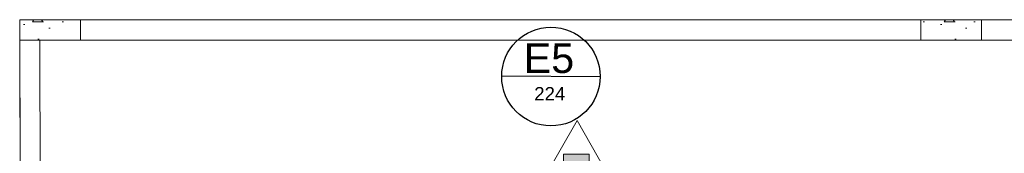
# Model space of a CAD drawing. Header units: millimetres. Extents: x 2826 to 3034, y 1533 to 1590.
# Tile 150 of 248: x 2986.353 to 2993.644, y 1557.325 to 1558.311. Entities that reach past the tile are written whole.
import ezdxf
from ezdxf.enums import TextEntityAlignment as Align

# ---------------------------------------------------------------- set-up
doc = ezdxf.new("R2010")
doc.units = ezdxf.units.MM
doc.linetypes.add('CONTINU', pattern=[0])
doc.layers.add('_Caneta_No__220', color=7, linetype='Continuous', lineweight=15, true_color=0x8a8a8a)
doc.layers.add('ARQ-TXT-1_100', color=10, linetype='Continuous')
doc.layers.add('PDF_INCÊNDIO', color=7, linetype='Continuous', true_color=0xeb0000)
doc.styles.add('ESTILO_GERADO_2', font='arial.ttf')
doc.styles.add('style1', font='arial.ttf')

# ---------------------------------------------------------------- blocks, each defined once
blk = doc.blocks.new('A$C96c974c3')
at = {"layer": 'PDF_INCÊNDIO', "color": 1, "lineweight": 9}
for points in [[(0, 0), (0.597996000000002, 0), (0.3016440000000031, 0.5239079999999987)], [(0.4021920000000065, 0.05450405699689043), (0.1852200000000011, 0.05450405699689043), (0.1852200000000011, 0.2397240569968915), (0.4021920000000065, 0.2397240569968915)]]:
    blk.add_lwpolyline(points, close=True, dxfattribs=at)
at = {"layer": 'PDF_INCÊNDIO', "color": 1, "transparency": 33554559}
for points in [[(0.4021920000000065, 0.2397240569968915), (0.1852200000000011, 0.2397240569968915), (0.4021920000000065, 0.05450405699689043)], [(0.1852200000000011, 0.2397240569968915), (0.4021920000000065, 0.05450405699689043), (0.1852200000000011, 0.05450405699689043)]]:
    blk.add_solid(points, dxfattribs=at)
blk = doc.blocks.new('A$Cdd268059')
at = {"layer": '_Caneta_No__220'}
h = blk.add_hatch(dxfattribs=at)
h.set_pattern_fill('CONCRETO_ESTRUTURAL_0005', color=256, style=0, pattern_type=2)
h.set_pattern_definition([(0, (0.02328418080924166, 0.6193119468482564), (0, 0.779422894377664), [0.07500000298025, -0.37500001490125]), (0, (0.2482841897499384, 1.009023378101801), (0, 0.779422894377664), [0.07500000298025, -0.37500001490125]), (60.00000000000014, (0.02328418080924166, 0.6193119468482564), (-0.6750000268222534, 0.3897114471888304), [0.07500000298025, -0.37500001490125]), (60.00000000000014, (0.4732841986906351, 0.6193119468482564), (-0.6750000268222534, 0.3897114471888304), [0.07500000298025, -0.37500001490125]), (120.0000000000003, (0.0982841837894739, 0.6193119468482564), (0.6750000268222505, 0.3897114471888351), [0.07500000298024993, -0.3750000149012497]), (120.0000000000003, (0.5482842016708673, 0.6193119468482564), (0.6750000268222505, 0.3897114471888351), [0.07500000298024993, -0.3750000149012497]), (0, (0.02328418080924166, 0.6943119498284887), (0, 0.1500000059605), [0, -0.1500000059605, 0, -0.22500000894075]), (44.99999999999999, (0.0982841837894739, 0.6943119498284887), (-0.1060660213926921, 0.1060660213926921), [0, -0.112500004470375, 0, -0.187500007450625])])
h.paths.add_polyline_path([(0.4500000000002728, 11.61714340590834), (0, 11.61714340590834), (0, 11.46714340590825), (0.4500000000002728, 11.46714340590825)])
h = blk.add_hatch(dxfattribs=at)
h.set_pattern_fill('CONCRETO_ESTRUTURAL_0005', color=256, style=0, pattern_type=2)
h.set_pattern_definition([(0, (0.02328418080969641, 0.6193119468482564), (0, 0.779422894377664), [0.07500000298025, -0.37500001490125]), (0, (0.2482841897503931, 1.009023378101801), (0, 0.779422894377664), [0.07500000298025, -0.37500001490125]), (60.00000000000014, (0.02328418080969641, 0.6193119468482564), (-0.6750000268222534, 0.3897114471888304), [0.07500000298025, -0.37500001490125]), (60.00000000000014, (0.4732841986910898, 0.6193119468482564), (-0.6750000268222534, 0.3897114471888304), [0.07500000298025, -0.37500001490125]), (120.0000000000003, (0.09828418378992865, 0.6193119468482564), (0.6750000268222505, 0.3897114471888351), [0.07500000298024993, -0.3750000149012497]), (120.0000000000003, (0.5482842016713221, 0.6193119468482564), (0.6750000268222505, 0.3897114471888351), [0.07500000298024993, -0.3750000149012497]), (0, (0.02328418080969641, 0.6943119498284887), (0, 0.1500000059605), [0, -0.1500000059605, 0, -0.22500000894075]), (44.99999999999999, (0.09828418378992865, 0.6943119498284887), (-0.1060660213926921, 0.1060660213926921), [0, -0.112500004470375, 0, -0.187500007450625])])
h.paths.add_polyline_path([(7.121486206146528, 11.61714340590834), (6.67148620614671, 11.61714340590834), (6.67148620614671, 11.46714340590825), (7.121486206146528, 11.46714340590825)])
for p, q in [((4.547473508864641e-13, 11.61714340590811), (0.02553427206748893, 1.469247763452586e-07)), ((5.00271730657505, 11.61714340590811), (4.547473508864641e-13, 11.61714340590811)), ((18.84632809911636, 11.61714340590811), (0, 11.61714340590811)), ((0, 11.61714340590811), (0.02206783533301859, 1.01931194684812)), ((5.00271730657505, 11.61714340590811), (31.02116999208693, 11.61714340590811))]:
    blk.add_line(p, q, dxfattribs=at)
for points in [[(4.547473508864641e-13, 11.61714340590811), (0.0003296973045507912, 11.46714340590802)], [(18.84632809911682, 11.61714340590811), (4.547473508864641e-13, 11.61714340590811)], [(0.0003296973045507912, 11.46714340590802), (0.02553427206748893, 1.469247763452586e-07)], [(0.150330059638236, 11.46714340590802), (18.84632809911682, 11.46714340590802)], [(0.1712092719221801, 1.967879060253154), (0.150330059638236, 11.46714340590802)]]:
    blk.add_lwpolyline(points, dxfattribs=at)
for points in [[(0.4500000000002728, 11.61714340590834), (0, 11.61714340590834), (0, 11.46714340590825), (0.4500000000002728, 11.46714340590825)], [(7.121486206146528, 11.61714340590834), (6.67148620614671, 11.61714340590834), (6.67148620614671, 11.46714340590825), (7.121486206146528, 11.46714340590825)]]:
    blk.add_lwpolyline(points, close=True, dxfattribs=at)
at = {"layer": '_Caneta_No__220', "style": 'ESTILO_GERADO_2'}
for p in [(34.43090520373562, 10.54570028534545), (35.03090520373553, 10.54570028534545)]:
    blk.add_attdef('txt', text='', height=0.12, dxfattribs=at).set_placement(p, align=Align.MIDDLE_CENTER)
blk.add_attdef('txt', text='', height=0.12, rotation=90, dxfattribs=at).set_placement((1.295823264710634, 6.403259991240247), align=Align.MIDDLE_CENTER)

msp = doc.modelspace()

# ---------------------------------------------------------------- linework, layer by layer
at = {"layer": 'ARQ-TXT-1_100', "linetype": 'CONTINU'}
msp.add_line((2990.651244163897, 1557.888362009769), (2989.922269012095, 1557.894429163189), dxfattribs=at)
msp.add_circle((2990.286756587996, 1557.891395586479), 0.3645001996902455, dxfattribs=at)

# ---------------------------------------------------------------- block references
at = {"layer": 'ARQ-TXT-1_100', "xscale": 0.8686229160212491, "yscale": 0.8686229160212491, "zscale": 0.8686229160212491}
msp.add_blockref('A$C96c974c3', (2990.219933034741, 1557.110508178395), dxfattribs=at)

# ---------------------------------------------------------------- texts
at = {"style": 'style1'}
for s, height, p in [('E5', 0.218369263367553, (2990.08545030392, 1557.917066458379)), ('224', 0.09866321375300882, (2990.162968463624, 1557.714883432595))]:
    msp.add_text(s, height=height, dxfattribs=at).set_placement(p)

# ---------------------------------------------------------------- next in the draw order: block references
msp.add_blockref('A$Cdd268059', (2986.353275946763, 1546.693364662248))

doc.saveas('drawing.dxf')
